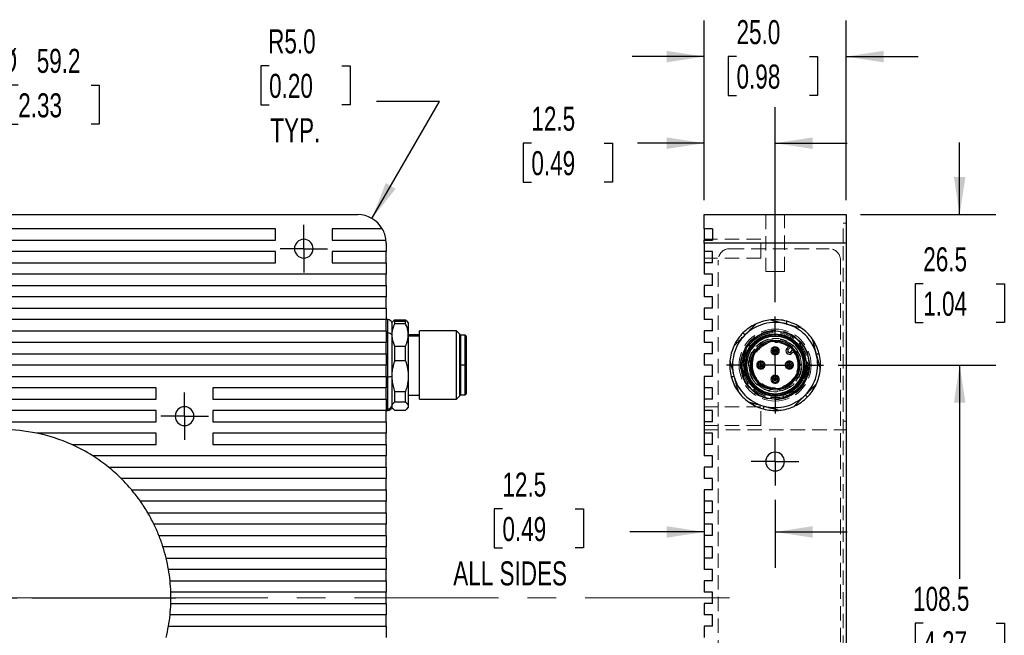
# Model space of a CAD drawing. Header units: millimetres. Extents: x 0 to 559, y 0 to 432.
# Tile 4 of 8: x 166 to 340, y 224 to 332. Entities that reach past the tile are written whole.
import ezdxf

# ---------------------------------------------------------------- set-up
doc = ezdxf.new("R2010")
doc.units = ezdxf.units.MM
doc.header["$LTSCALE"] = 2
doc.linetypes.add('CENTERX2', pattern=[20.32, 12.7, -2.54, 2.54, -2.54])
doc.linetypes.add('HIDDEN', pattern=[1.905, 1.27, -0.635])
doc.layers.add('CENTER', color=40, linetype='CENTERX2')
doc.layers.add('DIMENSIONS', color=140, linetype='Continuous', lineweight=25)
doc.styles.add('SLDTEXTSTYLE0', font='TXT', dxfattribs={"width": 0.7})
doc.dimstyles.new('SLDDIMSTYLE0', dxfattribs={"dimtxt": 4.316016, "dimasz": 6.604, "dimexe": 0, "dimexo": 0.0625, "dimgap": 1.079004, "dimtad": 0, "dimtih": 1, "dimtoh": 1, "dimdec": 1, "dimrnd": 1e-09, "dimzin": 4, "dimdsep": 46, "dimtxsty": 'SLDTEXTSTYLE0', "dimsah": 1, "dimcen": 0.09, "dimadec": 0, "dimazin": 1, "dimtfac": 1, "dimtdec": 1, "dimtmove": 0, "dimatfit": 0, "dimfxl": 0, "dimfrac": 2, "dimtolj": 1, "dimtzin": 12, "dimarcsym": 0})
doc.dimstyles.new('SLDDIMSTYLE2', dxfattribs={"dimtxt": 4.316016, "dimasz": 6.604, "dimexe": 0, "dimexo": 0.0625, "dimgap": 1.079004, "dimtad": 0, "dimtih": 1, "dimtoh": 1, "dimdec": 1, "dimrnd": 1e-09, "dimzin": 12, "dimdsep": 46, "dimtxsty": 'SLDTEXTSTYLE0', "dimsah": 1, "dimcen": 0, "dimadec": 0, "dimazin": 3, "dimtfac": 1, "dimtdec": 1, "dimtofl": 0, "dimtmove": 0, "dimatfit": 3, "dimfxl": 0, "dimfrac": 2, "dimtolj": 1, "dimtzin": 12, "dimarcsym": 0})
doc.dimstyles.new('SLDDIMSTYLE3', dxfattribs={"dimtxt": 4.316016, "dimasz": 6.604, "dimexe": 0, "dimexo": 0.0625, "dimgap": 1.079004, "dimtad": 0, "dimtih": 1, "dimtoh": 1, "dimdec": 1, "dimrnd": 1e-09, "dimzin": 12, "dimdsep": 46, "dimtxsty": 'SLDTEXTSTYLE0', "dimsah": 1, "dimcen": 0.09, "dimadec": 0, "dimazin": 3, "dimtfac": 1, "dimtdec": 1, "dimtofl": 0, "dimtmove": 0, "dimatfit": 3, "dimfxl": 0, "dimfrac": 2, "dimtolj": 1, "dimtzin": 12, "dimarcsym": 0})
doc.dimstyles.new('SLDDIMSTYLE4', dxfattribs={"dimtxt": 4.316016, "dimasz": 6.604, "dimexe": 0, "dimexo": 0.0625, "dimgap": 1.079004, "dimtad": 0, "dimtih": 1, "dimtoh": 1, "dimdec": 1, "dimrnd": 1e-09, "dimzin": 12, "dimdsep": 46, "dimtxsty": 'SLDTEXTSTYLE0', "dimsah": 1, "dimcen": 0.09, "dimadec": 0, "dimazin": 3, "dimtfac": 1, "dimtdec": 1, "dimtmove": 0, "dimatfit": 0, "dimfxl": 0, "dimfrac": 2, "dimtolj": 1, "dimtzin": 12, "dimarcsym": 0})
doc.dimstyles.new('SLDDIMSTYLE5', dxfattribs={"dimtxt": 4.316016, "dimasz": 6.604, "dimexe": 0, "dimexo": 0.0625, "dimgap": 1.079004, "dimtad": 0, "dimtih": 1, "dimtoh": 1, "dimdec": 1, "dimrnd": 1e-09, "dimzin": 4, "dimdsep": 46, "dimtxsty": 'SLDTEXTSTYLE0', "dimsah": 1, "dimcen": 0, "dimadec": 0, "dimazin": 1, "dimtfac": 1, "dimtdec": 1, "dimtofl": 0, "dimtmove": 0, "dimatfit": 3, "dimfxl": 0, "dimfrac": 2, "dimtolj": 1, "dimtzin": 12, "dimarcsym": 0})

# ---------------------------------------------------------------- blocks, each defined once
blk = doc.blocks.new('_D_4')
at = {"layer": 'DIMENSIONS'}
for p, q in [((159.09, 259.75), (150.16, 320.13)), ((150.16, 320.13), (162.86, 320.13)), ((166.12, 320.74), (164.67, 320.74)), ((164.67, 320.74), (164.67, 313.88)), ((178.95, 320.74), (180.4, 320.74)), ((180.4, 320.74), (180.4, 313.88)), ((164.67, 313.88), (166.12, 313.88)), ((180.4, 313.88), (178.95, 313.88))]:
    blk.add_line(p, q, dxfattribs=at)
blk.add_arc((163.41, 230.46), 29.6, 94.9046, 110.514, dxfattribs=at)
blk.add_solid([(159.09, 259.75), (159.13, 266.43), (157.11, 266.13)], dxfattribs=at)
at = {"layer": 'DIMENSIONS', "char_height": 4.233, "attachment_point": 1, "style": 'SLDTEXTSTYLE0'}
for s, insert in [('%%c', (162.86, 327.16)), ('59.2', (169.38, 327.16)), ('2.33', (166.12, 319.33))]:
    blk.add_mtext(s, dxfattribs=dict(at, insert=insert))
blk = doc.blocks.new('_D_8')
at = {"layer": 'DIMENSIONS'}
for p, q in [((210.3, 324.17), (208.85, 324.17)), ((208.85, 324.17), (208.85, 317.31)), ((223.12, 324.17), (224.57, 324.17)), ((224.57, 324.17), (224.57, 317.31)), ((228.41, 297.29), (240.31, 317.9)), ((240.31, 317.9), (229.2, 317.9)), ((208.85, 317.31), (210.3, 317.31)), ((224.57, 317.31), (223.12, 317.31))]:
    blk.add_line(p, q, dxfattribs=at)
blk.add_solid([(228.41, 297.29), (232.59, 302.5), (230.83, 303.52)], dxfattribs=at)
at = {"layer": 'DIMENSIONS', "char_height": 4.233, "attachment_point": 1, "style": 'SLDTEXTSTYLE0'}
for s, insert in [('R5.0', (210.13, 330.59)), ('0.20', (210.3, 322.76)), ('TYP.', (210.51, 314.94))]:
    blk.add_mtext(s, dxfattribs=dict(at, insert=insert))
blk = doc.blocks.new('SW_CENTERMARKSYMBOL_0')
at = {"layer": 'CENTER', "color": 0}
for p, q in [((0, 5.08), (0, 32.14)), ((0, 0), (0, 2.54)), ((-5.08, 0), (-32.14, 0)), ((0, 0), (-2.54, 0)), ((0, 0), (0, -2.54)), ((0, 0), (2.54, 0)), ((5.08, 0), (32.14, 0)), ((0, -5.08), (0, -32.14))]:
    blk.add_line(p, q, dxfattribs=at)
blk = doc.blocks.new('SW_CENTERMARKSYMBOL_1')
at = {"layer": 'CENTER', "color": 0}
for p, q in [((0, 2.54), (0, 4.19)), ((0, 0), (0, 2.54)), ((-2.54, 0), (-4.19, 0)), ((0, 0), (-2.54, 0)), ((0, 0), (0, -2.54)), ((0, 0), (2.54, 0)), ((2.54, 0), (4.19, 0)), ((0, -2.54), (0, -4.19))]:
    blk.add_line(p, q, dxfattribs=at)
blk = doc.blocks.new('SW_CENTERMARKSYMBOL_2')
at = {"layer": 'CENTER', "color": 0}
for p, q in [((0, 2.54), (0, 4.19)), ((0, 0), (0, 2.54)), ((-2.54, 0), (-4.19, 0)), ((0, 0), (-2.54, 0)), ((0, 0), (0, -2.54)), ((0, 0), (2.54, 0)), ((2.54, 0), (4.19, 0)), ((0, -2.54), (0, -4.19))]:
    blk.add_line(p, q, dxfattribs=at)
blk = doc.blocks.new('_D_13')
at = {"layer": 'DIMENSIONS'}
for p, q in [((286.91, 300.5), (286.91, 332.15)), ((311.91, 300.5), (311.91, 332.15)), ((286.91, 325.8), (274.21, 325.8)), ((292.62, 325.8), (291.17, 325.8)), ((291.17, 325.8), (291.17, 318.94)), ((305.44, 325.8), (306.89, 325.8)), ((306.89, 325.8), (306.89, 318.94)), ((311.91, 325.8), (324.61, 325.8)), ((291.17, 318.94), (292.62, 318.94)), ((306.89, 318.94), (305.44, 318.94))]:
    blk.add_line(p, q, dxfattribs=at)
for points in [[(286.91, 325.8), (280.31, 326.81), (280.31, 324.78)], [(311.91, 325.8), (318.52, 324.78), (318.52, 326.81)]]:
    blk.add_solid(points, dxfattribs=at)
at = {"layer": 'DIMENSIONS', "char_height": 4.233, "attachment_point": 1, "style": 'SLDTEXTSTYLE0'}
for s, insert in [('25.0', (292.62, 332.22)), ('0.98', (292.62, 324.39))]:
    blk.add_mtext(s, dxfattribs=dict(at, insert=insert))
blk = doc.blocks.new('_D_14')
at = {"layer": 'DIMENSIONS'}
for p, q in [((331.91, 297.96), (331.91, 310.66)), ((314.45, 297.96), (338.26, 297.96)), ((325.5, 285.79), (324.05, 285.79)), ((324.05, 285.79), (324.05, 278.93)), ((338.33, 285.79), (339.78, 285.79)), ((339.78, 285.79), (339.78, 278.93)), ((324.05, 278.93), (325.5, 278.93)), ((339.78, 278.93), (338.33, 278.93)), ((310.49, 271.46), (338.26, 271.46)), ((331.91, 271.46), (331.91, 258.76))]:
    blk.add_line(p, q, dxfattribs=at)
for points in [[(331.91, 297.96), (332.93, 304.57), (330.9, 304.57)], [(331.91, 271.46), (330.9, 264.86), (332.93, 264.86)]]:
    blk.add_solid(points, dxfattribs=at)
at = {"layer": 'DIMENSIONS', "char_height": 4.233, "attachment_point": 1, "style": 'SLDTEXTSTYLE0'}
for s, insert in [('26.5', (325.5, 292.21)), ('1.04', (325.5, 284.38))]:
    blk.add_mtext(s, dxfattribs=dict(at, insert=insert))
blk = doc.blocks.new('_D_15')
at = {"layer": 'DIMENSIONS'}
for p, q in [((286.91, 300.5), (286.91, 316.89)), ((299.41, 282.54), (299.41, 316.89)), ((256.49, 310.54), (255.04, 310.54)), ((255.04, 310.54), (255.04, 303.68)), ((269.31, 310.54), (270.76, 310.54)), ((270.76, 310.54), (270.76, 303.68)), ((286.91, 310.54), (275.16, 310.54)), ((299.41, 310.54), (312.11, 310.54)), ((255.04, 303.68), (256.49, 303.68)), ((270.76, 303.68), (269.31, 303.68))]:
    blk.add_line(p, q, dxfattribs=at)
for points in [[(286.91, 310.54), (280.31, 311.56), (280.31, 309.53)], [(299.41, 310.54), (306.02, 309.53), (306.02, 311.56)]]:
    blk.add_solid(points, dxfattribs=at)
at = {"layer": 'DIMENSIONS', "char_height": 4.233, "attachment_point": 1, "style": 'SLDTEXTSTYLE0'}
for s, insert in [('12.5', (256.49, 316.97)), ('0.49', (256.49, 309.14))]:
    blk.add_mtext(s, dxfattribs=dict(at, insert=insert))
blk = doc.blocks.new('_D_16')
at = {"layer": 'DIMENSIONS'}
for p, q in [((310.49, 271.46), (338.26, 271.46)), ((331.91, 271.46), (331.91, 233.81)), ((325.5, 225.98), (324.05, 225.98)), ((324.05, 225.98), (324.05, 219.12)), ((338.33, 225.98), (339.78, 225.98)), ((339.78, 225.98), (339.78, 219.12)), ((324.05, 219.12), (325.5, 219.12)), ((339.78, 219.12), (338.33, 219.12)), ((331.91, 162.96), (331.91, 218.15)), ((314.45, 162.96), (338.26, 162.96))]:
    blk.add_line(p, q, dxfattribs=at)
for points in [[(331.91, 271.46), (330.9, 264.86), (332.93, 264.86)], [(331.91, 162.96), (332.93, 169.57), (330.9, 169.57)]]:
    blk.add_solid(points, dxfattribs=at)
at = {"layer": 'DIMENSIONS', "char_height": 4.233, "attachment_point": 1, "style": 'SLDTEXTSTYLE0'}
for s, insert in [('108.5', (323.71, 232.4)), ('4.27', (325.5, 224.58))]:
    blk.add_mtext(s, dxfattribs=dict(at, insert=insert))
blk = doc.blocks.new('_D_17')
at = {"layer": 'DIMENSIONS'}
for p, q in [((286.91, 248.92), (286.91, 235.72)), ((299.41, 247.73), (299.41, 235.72)), ((251.39, 246.11), (249.94, 246.11)), ((249.94, 246.11), (249.94, 239.25)), ((264.22, 246.11), (265.67, 246.11)), ((265.67, 246.11), (265.67, 239.25)), ((286.91, 242.07), (273.84, 242.07)), ((299.41, 242.07), (312.11, 242.07)), ((249.94, 239.25), (251.39, 239.25)), ((265.67, 239.25), (264.22, 239.25))]:
    blk.add_line(p, q, dxfattribs=at)
for points in [[(286.91, 242.07), (280.31, 243.08), (280.31, 241.05)], [(299.41, 242.07), (306.02, 241.05), (306.02, 243.08)]]:
    blk.add_solid(points, dxfattribs=at)
at = {"layer": 'DIMENSIONS', "char_height": 4.233, "attachment_point": 1, "style": 'SLDTEXTSTYLE0'}
for s, insert in [('12.5', (251.39, 252.53)), ('0.49', (251.39, 244.7)), ('ALL SIDES', (242.73, 236.88))]:
    blk.add_mtext(s, dxfattribs=dict(at, insert=insert))
blk = doc.blocks.new('SW_CENTERMARKSYMBOL_11')
at = {"layer": 'CENTER', "color": 0}
for p, q in [((0, 5.08), (0, 8.54)), ((0, 0), (0, 2.54)), ((-5.08, 0), (-8.54, 0)), ((0, 0), (-2.54, 0)), ((0, 0), (0, -2.54)), ((0, 0), (2.54, 0)), ((5.08, 0), (8.54, 0)), ((0, -5.08), (0, -8.54))]:
    blk.add_line(p, q, dxfattribs=at)
blk = doc.blocks.new('SW_CENTERMARKSYMBOL_12')
at = {"layer": 'CENTER', "color": 0}
for p, q in [((0, 2.54), (0, 4.19)), ((0, 0), (0, 2.54)), ((-2.54, 0), (-4.19, 0)), ((0, 0), (-2.54, 0)), ((0, 0), (0, -2.54)), ((0, 0), (2.54, 0)), ((2.54, 0), (4.19, 0)), ((0, -2.54), (0, -4.19))]:
    blk.add_line(p, q, dxfattribs=at)

msp = doc.modelspace()

# ---------------------------------------------------------------- linework, layer by layer
for p, q in [((100.91, 297.96), (225.91, 297.96)), ((286.91, 297.96), (311.91, 297.96)), ((286.91, 295.46), (286.91, 297.96)), ((311.91, 297.96), (311.91, 292.96)), ((211.41, 295.46), (115.41, 295.46)), ((211.41, 293.46), (211.41, 295.46)), ((230.24, 295.46), (221.41, 295.46)), ((221.41, 295.46), (221.41, 293.46)), ((288.41, 295.46), (286.91, 295.46)), ((286.91, 295.46), (286.91, 293.46)), ((288.41, 295.46), (288.41, 293.46)), ((115.41, 293.46), (211.41, 293.46)), ((221.41, 293.46), (230.89, 293.46)), ((286.91, 293.46), (288.41, 293.46)), ((286.91, 292.96), (286.91, 293.46)), ((211.41, 291.46), (115.41, 291.46)), ((211.41, 289.46), (211.41, 291.46)), ((230.91, 291.46), (221.41, 291.46)), ((221.41, 291.46), (221.41, 289.46)), ((230.91, 292.96), (230.91, 291.46)), ((230.91, 289.46), (230.91, 291.46)), ((311.91, 292.96), (286.91, 292.96)), ((286.91, 292.96), (286.91, 291.46)), ((288.41, 291.46), (286.91, 291.46)), ((286.91, 291.46), (286.91, 289.46)), ((288.41, 289.46), (288.41, 291.46)), ((311.91, 292.96), (311.91, 167.96)), ((115.41, 289.46), (211.41, 289.46)), ((221.41, 289.46), (230.91, 289.46)), ((230.91, 289.46), (230.91, 287.46)), ((288.41, 289.46), (286.91, 289.46)), ((286.91, 289.46), (286.91, 287.46)), ((230.91, 287.46), (95.91, 287.46)), ((230.91, 285.46), (230.91, 287.46)), ((288.41, 287.46), (286.91, 287.46)), ((288.41, 285.46), (288.41, 287.46)), ((95.91, 285.46), (230.91, 285.46)), ((230.91, 285.46), (230.91, 283.46)), ((286.91, 285.46), (286.91, 283.46)), ((288.41, 285.46), (286.91, 285.46)), ((230.91, 283.46), (95.91, 283.46)), ((230.91, 281.46), (230.91, 283.46)), ((288.41, 283.46), (286.91, 283.46)), ((288.41, 281.46), (288.41, 283.46)), ((95.91, 281.46), (230.91, 281.46)), ((230.91, 281.46), (230.91, 279.46)), ((286.91, 281.46), (286.91, 279.46)), ((288.41, 281.46), (286.91, 281.46)), ((230.91, 279.46), (95.91, 279.46)), ((231.2, 279.46), (230.91, 279.46)), ((230.91, 277.46), (230.91, 279.46)), ((231.2, 277.12), (231.2, 279.46)), ((232.19, 279.24), (231.91, 278.96)), ((232.21, 279.23), (232.41, 279.43)), ((232.41, 279.43), (232.41, 279.19)), ((232.41, 279.43), (234.31, 279.43)), ((232.41, 279.19), (232.41, 278.74)), ((232.41, 279.19), (234.31, 279.19)), ((234.31, 279.19), (234.31, 279.43)), ((234.31, 279.43), (234.52, 279.23)), ((234.31, 278.74), (234.31, 279.19)), ((234.81, 278.96), (234.53, 279.24)), ((288.41, 279.46), (286.91, 279.46)), ((288.41, 277.46), (288.41, 279.46)), ((95.91, 277.46), (230.91, 277.46)), ((230.91, 277.46), (230.91, 275.46)), ((231.91, 278.96), (231.91, 276.77)), ((234.31, 278.74), (232.41, 278.74)), ((234.81, 278.96), (234.81, 276.77)), ((243.3, 277.46), (236.81, 277.46)), ((236.81, 265.46), (236.81, 277.46)), ((243.81, 276.96), (243.3, 277.46)), ((243.3, 265.46), (243.3, 277.46)), ((286.91, 277.46), (286.91, 275.46)), ((288.41, 277.46), (286.91, 277.46)), ((231.2, 269.39), (231.2, 277.12)), ((231.91, 276.77), (231.91, 269.52)), ((234.81, 276.77), (234.81, 269.52)), ((236.81, 276.76), (234.81, 276.76)), ((234.81, 276.58), (236.81, 276.58)), ((243.81, 276.96), (243.81, 265.97)), ((244.81, 276.71), (244.01, 276.71)), ((244.01, 276.71), (244.01, 271.46)), ((244.81, 271.46), (244.81, 276.71)), ((245.01, 276.51), (245.01, 271.46)), ((230.91, 275.46), (95.91, 275.46)), ((230.91, 273.46), (230.91, 275.46)), ((232.41, 274.8), (232.41, 272.21)), ((232.41, 274.8), (234.31, 274.8)), ((234.31, 272.21), (234.31, 274.8)), ((288.41, 275.46), (286.91, 275.46)), ((288.41, 273.46), (288.41, 275.46)), ((301.5, 274.4), (301.89, 274.79)), ((301.5, 274.4), (301.71, 274.19)), ((302.13, 274.6), (301.71, 274.19)), ((302.14, 273.76), (302.55, 274.18)), ((95.91, 273.46), (230.91, 273.46)), ((230.91, 273.46), (230.91, 271.46)), ((286.91, 273.46), (286.91, 271.46)), ((288.41, 273.46), (286.91, 273.46)), ((298.91, 273.96), (299.17, 273.96)), ((299.66, 273.96), (299.17, 273.96)), ((299.66, 273.96), (299.91, 273.96)), ((302.32, 273.52), (302.12, 273.75)), ((302.14, 273.76), (302.35, 273.55)), ((302.74, 273.94), (302.35, 273.55)), ((230.91, 271.46), (95.91, 271.46)), ((230.91, 269.46), (230.91, 271.46)), ((234.31, 272.21), (232.41, 272.21)), ((243.81, 271.46), (244.01, 271.46)), ((244.81, 271.46), (244.01, 271.46)), ((244.01, 271.46), (244.01, 266.21)), ((245.01, 271.46), (244.81, 271.46)), ((244.81, 266.21), (244.81, 271.46)), ((245.01, 271.46), (245.01, 266.41)), ((288.41, 271.46), (286.91, 271.46)), ((288.41, 269.46), (288.41, 271.46)), ((294.36, 271.46), (294.16, 271.46)), ((295.06, 271.46), (295.26, 271.46)), ((296.91, 271.71), (296.91, 271.96)), ((296.91, 271.71), (296.91, 271.22)), ((296.91, 270.96), (296.91, 271.22)), ((301.91, 271.96), (301.91, 271.71)), ((301.91, 271.22), (301.91, 271.71)), ((301.91, 271.22), (301.91, 270.96)), ((303.56, 271.46), (303.76, 271.46)), ((304.66, 271.46), (304.46, 271.46)), ((95.91, 269.46), (230.91, 269.46)), ((230.91, 269.46), (230.91, 267.46)), ((231.2, 263.74), (231.2, 269.39)), ((231.91, 269.52), (231.91, 264.22)), ((234.81, 269.52), (234.81, 264.22)), ((286.91, 269.46), (286.91, 267.46)), ((288.41, 269.46), (286.91, 269.46)), ((299.17, 268.96), (298.91, 268.96)), ((299.17, 268.96), (299.66, 268.96)), ((299.91, 268.96), (299.66, 268.96)), ((190.41, 267.46), (136.41, 267.46)), ((190.41, 265.46), (190.41, 267.46)), ((230.91, 267.46), (200.41, 267.46)), ((200.41, 267.46), (200.41, 265.46)), ((230.91, 265.46), (230.91, 267.46)), ((288.41, 267.46), (286.91, 267.46)), ((286.91, 267.46), (286.91, 265.46)), ((288.41, 265.46), (288.41, 267.46)), ((136.41, 265.46), (190.41, 265.46)), ((200.41, 265.46), (230.91, 265.46)), ((230.91, 265.46), (230.91, 263.46)), ((232.41, 266.83), (234.31, 266.83)), ((232.41, 266.83), (232.41, 264.94)), ((234.31, 264.94), (234.31, 266.83)), ((234.81, 266.16), (236.81, 266.16)), ((236.81, 265.46), (243.3, 265.46)), ((243.3, 265.46), (243.81, 265.97)), ((244.01, 266.21), (244.81, 266.21)), ((286.91, 265.46), (286.91, 263.46)), ((288.41, 265.46), (286.91, 265.46)), ((231.2, 263.46), (231.2, 263.74)), ((231.91, 264.22), (231.91, 263.96)), ((231.91, 263.96), (232.19, 263.68)), ((234.31, 264.94), (232.41, 264.94)), ((234.53, 263.68), (234.81, 263.96)), ((234.81, 264.22), (234.81, 263.96)), ((190.41, 263.46), (136.41, 263.46)), ((190.41, 261.46), (190.41, 263.46)), ((230.91, 263.46), (200.41, 263.46)), ((200.41, 263.46), (200.41, 261.46)), ((230.91, 263.46), (231.2, 263.46)), ((230.91, 261.46), (230.91, 263.46)), ((232.41, 263.5), (234.31, 263.5)), ((288.41, 263.46), (286.91, 263.46)), ((286.91, 263.46), (286.91, 261.46)), ((288.41, 261.46), (288.41, 263.46)), ((136.41, 261.46), (190.41, 261.46)), ((200.41, 261.46), (230.91, 261.46)), ((230.91, 261.46), (230.91, 259.46)), ((286.91, 261.46), (286.91, 259.46)), ((288.41, 261.46), (286.91, 261.46)), ((190.41, 259.46), (169.34, 259.46)), ((190.41, 257.46), (190.41, 259.46)), ((230.91, 259.46), (200.41, 259.46)), ((200.41, 259.46), (200.41, 257.46)), ((230.91, 257.46), (230.91, 259.46)), ((288.41, 259.46), (286.91, 259.46)), ((286.91, 259.46), (286.91, 257.46)), ((288.41, 257.46), (288.41, 259.46)), ((175.54, 257.46), (190.41, 257.46)), ((200.41, 257.46), (230.91, 257.46)), ((230.91, 257.46), (230.91, 255.46)), ((286.91, 257.46), (286.91, 255.46)), ((288.41, 257.46), (286.91, 257.46)), ((230.91, 255.46), (179.26, 255.46)), ((230.91, 253.46), (230.91, 255.46)), ((288.41, 255.46), (286.91, 255.46)), ((288.41, 253.46), (288.41, 255.46)), ((182.04, 253.46), (230.91, 253.46)), ((230.91, 253.46), (230.91, 251.46)), ((286.91, 253.46), (286.91, 251.46)), ((288.41, 253.46), (286.91, 253.46)), ((230.91, 251.46), (184.27, 251.46)), ((230.91, 249.46), (230.91, 251.46)), ((288.41, 251.46), (286.91, 251.46)), ((288.41, 249.46), (288.41, 251.46)), ((186.11, 249.46), (230.91, 249.46)), ((230.91, 249.46), (230.91, 247.46)), ((288.41, 249.46), (286.91, 249.46)), ((286.91, 249.46), (286.91, 247.46)), ((230.91, 247.46), (187.64, 247.46)), ((230.91, 245.46), (230.91, 247.46)), ((288.41, 247.46), (286.91, 247.46)), ((288.41, 245.46), (288.41, 247.46)), ((188.93, 245.46), (230.91, 245.46)), ((230.91, 245.46), (230.91, 243.46)), ((288.41, 245.46), (286.91, 245.46)), ((286.91, 245.46), (286.91, 243.46)), ((230.91, 243.46), (190.01, 243.46)), ((230.91, 241.46), (230.91, 243.46)), ((288.41, 243.46), (286.91, 243.46)), ((288.41, 241.46), (288.41, 243.46)), ((190.89, 241.46), (230.91, 241.46)), ((230.91, 241.46), (230.91, 239.46)), ((288.41, 241.46), (286.91, 241.46)), ((286.91, 241.46), (286.91, 239.46)), ((230.91, 239.46), (191.61, 239.46)), ((230.91, 237.46), (230.91, 239.46)), ((288.41, 239.46), (286.91, 239.46)), ((288.41, 237.46), (288.41, 239.46)), ((192.17, 237.46), (230.91, 237.46)), ((230.91, 237.46), (230.91, 235.46)), ((286.91, 237.46), (286.91, 235.46)), ((288.41, 237.46), (286.91, 237.46)), ((230.91, 235.46), (192.59, 235.46)), ((230.91, 233.46), (230.91, 235.46)), ((288.41, 235.46), (286.91, 235.46)), ((288.41, 233.46), (288.41, 235.46)), ((192.86, 233.46), (230.91, 233.46)), ((230.91, 233.46), (230.91, 231.46)), ((286.91, 233.46), (286.91, 231.46)), ((288.41, 233.46), (286.91, 233.46)), ((230.91, 231.46), (193, 231.46)), ((230.91, 229.46), (230.91, 231.46)), ((288.41, 231.46), (286.91, 231.46)), ((288.41, 229.46), (288.41, 231.46)), ((193, 229.46), (230.91, 229.46)), ((230.91, 229.46), (230.91, 227.46)), ((286.91, 229.46), (286.91, 227.46)), ((288.41, 229.46), (286.91, 229.46)), ((230.91, 227.46), (192.86, 227.46)), ((230.91, 225.46), (230.91, 227.46)), ((288.41, 227.46), (286.91, 227.46)), ((288.41, 225.46), (288.41, 227.46)), ((192.59, 225.46), (230.91, 225.46)), ((230.91, 225.46), (230.91, 223.46)), ((286.91, 225.46), (286.91, 223.46)), ((288.41, 225.46), (286.91, 225.46))]:
    msp.add_line(p, q)
at = {"color": 7, "linetype": 'HIDDEN', "lineweight": 18}
for p, q in [((297.76, 297.96), (297.76, 287.96)), ((299.41, 287.96), (299.41, 297.96)), ((299.41, 287.96), (299.41, 297.96)), ((299.41, 287.96), (299.41, 297.96)), ((299.41, 287.96), (299.41, 297.96)), ((301.06, 287.96), (301.06, 297.96)), ((311.41, 296.46), (311.91, 296.46)), ((311.41, 292.96), (311.41, 296.46)), ((296.91, 293.61), (286.91, 293.61)), ((296.91, 290.31), (296.91, 293.61)), ((286.91, 292.96), (311.91, 292.96)), ((291.41, 291.96), (308.91, 291.96)), ((311.41, 167.96), (311.41, 292.96)), ((311.41, 292.96), (311.91, 292.96)), ((311.41, 292.96), (311.91, 292.96)), ((296.91, 290.31), (286.91, 290.31)), ((289.41, 170.96), (289.41, 289.96)), ((310.91, 289.96), (310.91, 170.96)), ((297.76, 287.96), (299.41, 287.96)), ((299.41, 287.96), (301.06, 287.96)), ((295.94, 278.67), (296.08, 278.74)), ((299.41, 277.56), (299.41, 277.81)), ((303.92, 278.07), (304.04, 277.99)), ((297.87, 277.21), (297.87, 277.21)), ((298.17, 277.3), (298.51, 277.41)), ((302.51, 276.62), (303.08, 276.21)), ((305.94, 276.09), (306.03, 275.96)), ((292.14, 274.8), (292.21, 274.94)), ((298.69, 273.96), (298.71, 273.96)), ((298.69, 273.96), (298.71, 273.96)), ((298.91, 273.96), (298.71, 273.96)), ((298.71, 273.96), (298.91, 273.96)), ((299.41, 273.46), (299.41, 273.26)), ((300.11, 273.96), (299.91, 273.96)), ((299.91, 273.96), (300.11, 273.96)), ((300.11, 273.96), (300.14, 273.96)), ((300.11, 273.96), (300.14, 273.96)), ((291.44, 272.06), (291.45, 272.21)), ((293.41, 271.46), (293.07, 271.46)), ((294.36, 271.46), (294.16, 271.46)), ((294.8, 271.46), (294.81, 271.46)), ((295.01, 271.46), (294.81, 271.46)), ((296.41, 271.46), (296.21, 271.46)), ((296.91, 272.16), (296.91, 272.19)), ((296.91, 272.16), (296.91, 272.19)), ((296.91, 271.96), (296.91, 272.16)), ((296.91, 270.96), (296.91, 270.76)), ((296.91, 270.76), (296.91, 270.96)), ((296.91, 270.74), (296.91, 270.76)), ((296.91, 270.74), (296.91, 270.76)), ((297.61, 271.46), (297.41, 271.46)), ((301.21, 271.46), (301.41, 271.46)), ((301.91, 272.19), (301.91, 272.16)), ((301.91, 272.19), (301.91, 272.16)), ((301.91, 272.16), (301.91, 271.96)), ((301.91, 270.96), (301.91, 270.76)), ((301.91, 270.96), (301.91, 270.76)), ((301.91, 270.76), (301.91, 270.74)), ((301.91, 270.76), (301.91, 270.74)), ((302.41, 271.46), (302.61, 271.46)), ((304.01, 271.46), (303.81, 271.46)), ((304.01, 271.46), (304.03, 271.46)), ((304.66, 271.46), (304.46, 271.46)), ((305.76, 271.46), (305.41, 271.46)), ((298.71, 268.96), (298.69, 268.96)), ((298.71, 268.96), (298.69, 268.96)), ((298.91, 268.96), (298.71, 268.96)), ((298.91, 268.96), (298.71, 268.96)), ((300.11, 268.96), (299.91, 268.96)), ((300.11, 268.96), (299.91, 268.96)), ((300.14, 268.96), (300.11, 268.96)), ((300.14, 268.96), (300.11, 268.96)), ((294.81, 267.7), (294.43, 268.28)), ((295.77, 267.55), (295.93, 267.4)), ((299.41, 268.46), (299.41, 268.26)), ((306.68, 268.13), (306.62, 267.99)), ((292.89, 266.83), (292.8, 266.96)), ((296.29, 266.32), (296.05, 266.51)), ((299.37, 265.73), (299.37, 265.73)), ((299.41, 265.36), (299.41, 265.12)), ((300.56, 265.58), (300.31, 265.51)), ((300.8, 266.3), (300.95, 265.72)), ((300.95, 265.72), (300.8, 266.3)), ((300.94, 266.34), (301.11, 266.4)), ((296.91, 264.11), (286.91, 264.11)), ((294.91, 264.85), (294.78, 264.94)), ((296.91, 260.81), (296.91, 264.11)), ((302.89, 264.26), (302.75, 264.19)), ((300.16, 263.5), (300, 263.49)), ((296.91, 260.81), (286.91, 260.81)), ((311.41, 261.56), (311.91, 261.56)), ((286.91, 260.06), (311.91, 260.06))]:
    msp.add_line(p, q, dxfattribs=at)
at = {"color": 7, "linetype": 'HIDDEN', "lineweight": 18, "flags": 128}
msp.add_lwpolyline([(300.8, 266.3), (300.8, 266.3)], dxfattribs=at)
for radius in [6, 5.49]:
    msp.add_circle((299.41, 271.46), radius)
for centre, radius, start, end in [((225.91, 292.96), 5, 30, 90), ((225.91, 292.96), 5, 5.7392, 30), ((216.41, 291.96), 1.65, 90, 270), ((216.41, 291.96), 1.65, 270, 90), ((225.91, 292.96), 5, 0, 5.7392), ((231.2, 278.7), 0.762, 20.1105, 90), ((299.41, 271.46), 8, 105, 114.6359), ((299.41, 271.46), 8, 95.3641, 105), ((299.41, 271.46), 8, 75, 95.3641), ((299.41, 271.46), 8, 55.7274, 75), ((299.41, 271.46), 8, 115.7274, 135), ((299.41, 271.46), 7.5, 75, 135), ((299.41, 271.46), 7.5, 15, 75), ((299.41, 271.46), 8, 35.3641, 54.6359), ((244.01, 276.51), 0.2, 90, 180), ((244.81, 276.51), 0.2, 0, 90), ((299.41, 271.46), 7.5, 135, 195), ((299.41, 271.46), 8, 135, 154.2278), ((299.41, 271.46), 5.25, 360, 180), ((299.41, 271.46), 5.05, 0, 180), ((299.41, 271.46), 4.35, 0, 180), ((299.41, 271.46), 8, 15, 34.2278), ((299.41, 271.46), 8, 155.3641, 174.6359), ((299.41, 271.46), 4.15, 0, 180), ((299.41, 273.96), 0.5, 0, 180), ((299.41, 273.96), 0.242, 0, 180), ((301.92, 273.97), 0.6, 135, 311.4314), ((301.92, 273.97), 0.3, 135, 311.4314), ((299.41, 273.96), 0.5, 180, 0), ((299.41, 273.96), 0.242, 180, 0), ((301.92, 273.97), 0.3, 311.4314, 315), ((301.92, 273.97), 0.6, 311.4314, 315), ((299.41, 271.46), 7.5, 315, 15), ((299.41, 271.46), 8, 354.6359, 15), ((299.41, 271.46), 8, 175.7273, 195), ((299.41, 271.46), 5.25, 180, 360), ((299.41, 271.46), 5.05, 180, 0), ((299.41, 271.46), 4.35, 180, 0), ((299.41, 271.46), 4.15, 180, 0), ((296.91, 271.46), 0.5, 90, 270), ((296.91, 271.46), 0.242, 90, 270), ((296.91, 271.46), 0.5, 270, 90), ((296.91, 271.46), 0.242, 270, 90), ((301.91, 271.46), 0.5, 90, 270), ((301.91, 271.46), 0.242, 90, 270), ((301.91, 271.46), 0.5, 270, 90), ((301.91, 271.46), 0.242, 270, 90), ((299.41, 271.46), 8, 335.3641, 354.6359), ((299.41, 271.46), 8, 195, 214.2278), ((299.41, 271.46), 7.5, 195, 255), ((299.41, 268.96), 0.5, 0, 180), ((299.41, 268.96), 0.5, 180, 0), ((299.41, 268.96), 0.242, 0, 180), ((299.41, 268.96), 0.242, 180, 0), ((299.41, 271.46), 8, 315, 334.2278), ((244.01, 266.41), 0.2, 180, 270), ((244.81, 266.41), 0.2, 270, 0), ((299.41, 271.46), 8, 215.3641, 234.6359), ((299.41, 271.46), 7.5, 255, 315), ((299.41, 271.46), 8, 295.7274, 315), ((195.41, 262.46), 1.65, 90, 270), ((195.41, 262.46), 1.65, 270, 90), ((231.2, 264.23), 0.762, 270, 339.8895), ((299.41, 271.46), 8, 235.7273, 255), ((299.41, 271.46), 8, 255, 274.2278), ((299.41, 271.46), 8, 275.3641, 294.6359), ((163.41, 230.46), 29.6, 78.4441, 90), ((163.41, 230.46), 29.6, 65.8059, 78.4441), ((163.41, 230.46), 29.6, 57.6285, 65.8059), ((163.41, 230.46), 29.6, 50.9892, 57.6285), ((299.41, 254.46), 1.65, 90, 270), ((299.41, 254.46), 1.65, 270, 90), ((163.41, 230.46), 29.6, 45.191, 50.9892), ((163.41, 230.46), 29.6, 39.933, 45.191), ((163.41, 230.46), 29.6, 35.0523, 39.933), ((163.41, 230.46), 29.6, 30.448, 35.0523), ((163.41, 230.46), 29.6, 26.0522, 30.448), ((163.41, 230.46), 29.6, 21.8157, 26.0522), ((163.41, 230.46), 29.6, 17.7013, 21.8157), ((163.41, 230.46), 29.6, 13.6793, 17.7013), ((163.41, 230.46), 29.6, 9.725, 13.6793), ((163.41, 230.46), 29.6, 5.817, 9.725), ((163.41, 230.46), 29.6, 1.936, 5.817), ((163.41, 230.46), 29.6, 358.064, 1.936), ((163.41, 230.46), 29.6, 354.183, 358.064), ((163.41, 230.46), 29.6, 350.275, 354.183), ((163.41, 230.46), 29.6, 346.3207, 350.275)]:
    msp.add_arc(centre, radius, start, end)
at = {"color": 7, "linetype": 'HIDDEN', "lineweight": 18}
for centre, radius, start, end in [((291.41, 289.96), 2, 90, 180), ((308.91, 289.96), 2, 0, 90), ((299.41, 271.46), 6.34, 90, 180), ((299.41, 271.46), 6.1, 90, 270), ((299.41, 271.46), 6, 360, 180), ((299.41, 271.46), 6.34, 360, 90), ((299.41, 271.46), 6.1, 270, 90), ((299.41, 271.46), 5.95, 105, 285.0001), ((299.41, 271.46), 5.3, 105, 285), ((299.41, 271.46), 5.05, 360, 180), ((299.41, 271.46), 4.7, 105, 285), ((299.41, 271.46), 4.62, 0, 180), ((299.41, 271.46), 4.6, 0, 180), ((299.41, 271.46), 4.4, 0, 180), ((299.41, 271.46), 5.95, 285.0001, 105), ((299.41, 271.46), 5.3, 285, 105), ((299.41, 271.46), 4.7, 285, 105), ((299.41, 271.46), 4, 0, 180), ((299.41, 273.96), 0.725, 0, 180), ((299.41, 273.96), 0.7, 0, 180), ((299.41, 271.46), 5.8, 164.5699, 199.871), ((299.41, 273.96), 0.725, 180, 0), ((299.41, 273.96), 0.7, 180, 270), ((299.41, 273.96), 0.7, 270, 0), ((299.41, 271.46), 6.34, 180, 270), ((299.41, 271.46), 6, 180, 360), ((299.41, 271.46), 5.05, 180, 360), ((299.41, 271.46), 4.62, 180, 0), ((299.41, 271.46), 4.6, 180, 0), ((299.41, 271.46), 4.4, 180, 0), ((299.41, 271.46), 4, 180, 0), ((296.91, 271.46), 0.725, 0, 180), ((296.91, 271.46), 0.725, 180, 0), ((296.91, 271.46), 0.7, 0, 180), ((296.91, 271.46), 0.7, 180, 270), ((296.91, 271.46), 0.7, 270, 0), ((299.41, 271.46), 6.34, 270, 360), ((301.91, 271.46), 0.725, 0, 180), ((301.91, 271.46), 0.725, 180, 0), ((301.91, 271.46), 0.7, 0, 180), ((301.91, 271.46), 0.7, 180, 270), ((301.91, 271.46), 0.7, 270, 0), ((299.41, 271.46), 5.8, 316.1411, 353.0156), ((299.41, 268.96), 0.725, 0, 180), ((299.41, 268.96), 0.725, 180, 0), ((299.41, 268.96), 0.7, 0, 180), ((299.41, 268.96), 0.7, 180, 270), ((299.41, 268.96), 0.7, 270, 0)]:
    msp.add_arc(centre, radius, start, end, dxfattribs=at)
for points, knots in [([(298.67, 279.43), (298.76, 279.4), (298.94, 279.35), (299.22, 279.28), (299.49, 279.21), (299.77, 279.13), (300.09, 279.05), (300.48, 278.94), (300.92, 278.83), (301.21, 278.75), (301.35, 278.71)], [0, 0, 0, 0, 0.107356, 0.212739, 0.316247, 0.417982, 0.518055, 0.680497, 0.840958, 1, 1, 1, 1]), ([(301.35, 278.71), (301.39, 278.85), (301.43, 278.97), (301.47, 279.14), (301.48, 279.19), (301.48, 279.19)], [0, 0, 0, 0, 0.5, 0.5, 1, 1, 1, 1]), ([(232.41, 278.74), (232.38, 278.67), (232.32, 278.53), (232.23, 278.33), (232.15, 278.13), (232.09, 277.93), (232.02, 277.69), (231.96, 277.41), (231.92, 277.09), (231.92, 276.87), (231.91, 276.77)], [0, 0, 0, 0, 0.1073561, 0.212739, 0.3162467, 0.4179823, 0.5180547, 0.6804969, 0.8409585, 1, 1, 1, 1]), ([(234.81, 276.77), (234.81, 276.83), (234.81, 276.96), (234.79, 277.15), (234.77, 277.34), (234.74, 277.54), (234.68, 277.78), (234.6, 278.06), (234.47, 278.4), (234.37, 278.62), (234.31, 278.74)], [0, 0, 0, 0, 0.095191, 0.190865, 0.287146, 0.384155, 0.48201, 0.649514, 0.822017, 1, 1, 1, 1]), ([(294.11, 276.77), (294.17, 276.83), (294.3, 276.96), (294.49, 277.15), (294.69, 277.34), (294.88, 277.54), (295.12, 277.78), (295.41, 278.06), (295.74, 278.4), (295.97, 278.62), (296.08, 278.74)], [0, 0, 0, 0, 0.095191, 0.190865, 0.287146, 0.384155, 0.48201, 0.649514, 0.822017, 1, 1, 1, 1]), ([(301.35, 278.71), (301.44, 278.68), (301.62, 278.64), (301.88, 278.57), (302.14, 278.5), (302.41, 278.43), (302.73, 278.34), (303.13, 278.23), (303.58, 278.11), (303.89, 278.03), (304.04, 277.99)], [0, 0, 0, 0, 0.095191, 0.190865, 0.287146, 0.384155, 0.48201, 0.649514, 0.822017, 1, 1, 1, 1]), ([(231.91, 276.77), (231.86, 276.87), (231.76, 276.96), (231.51, 277.09), (231.35, 277.12), (231.2, 277.12)], [0, 0, 0, 0, 0.5, 0.5, 1, 1, 1, 1]), ([(231.91, 276.77), (231.91, 276.7), (231.92, 276.58), (231.93, 276.38), (231.96, 276.19), (231.99, 276), (232.04, 275.76), (232.13, 275.47), (232.25, 275.13), (232.36, 274.91), (232.41, 274.8)], [0, 0, 0, 0, 0.0951908, 0.1908652, 0.2871465, 0.3841553, 0.4820098, 0.6495139, 0.8220175, 1, 1, 1, 1]), ([(234.31, 274.8), (234.35, 274.87), (234.41, 275), (234.5, 275.2), (234.57, 275.41), (234.64, 275.6), (234.7, 275.84), (234.76, 276.12), (234.8, 276.45), (234.81, 276.66), (234.81, 276.77)], [0, 0, 0, 0, 0.107356, 0.212739, 0.316247, 0.417982, 0.518055, 0.680497, 0.840958, 1, 1, 1, 1]), ([(292.14, 274.8), (292.21, 274.87), (292.34, 275), (292.55, 275.2), (292.75, 275.41), (292.95, 275.6), (293.19, 275.84), (293.47, 276.12), (293.79, 276.45), (294, 276.66), (294.11, 276.77)], [0, 0, 0, 0, 0.107356, 0.212739, 0.316247, 0.417982, 0.518055, 0.680497, 0.840958, 1, 1, 1, 1]), ([(294.11, 276.77), (294.01, 276.87), (293.92, 276.96), (293.79, 277.09), (293.76, 277.12), (293.76, 277.12)], [0, 0, 0, 0, 0.5, 0.5, 1, 1, 1, 1]), ([(305.94, 276.09), (305.96, 276), (306.01, 275.82), (306.09, 275.54), (306.16, 275.26), (306.23, 274.99), (306.32, 274.66), (306.42, 274.28), (306.54, 273.84), (306.62, 273.55), (306.66, 273.4)], [0, 0, 0, 0, 0.107356, 0.212739, 0.316247, 0.417982, 0.518055, 0.680497, 0.840958, 1, 1, 1, 1]), ([(306.66, 273.4), (306.8, 273.44), (306.92, 273.48), (307.09, 273.52), (307.14, 273.53), (307.14, 273.53)], [0, 0, 0, 0, 0.5, 0.5, 1, 1, 1, 1]), ([(306.66, 273.4), (306.68, 273.32), (306.73, 273.14), (306.8, 272.88), (306.87, 272.62), (306.94, 272.35), (307.03, 272.03), (307.13, 271.63), (307.25, 271.17), (307.34, 270.87), (307.38, 270.72)], [0, 0, 0, 0, 0.095191, 0.190865, 0.287146, 0.384155, 0.48201, 0.649514, 0.822017, 1, 1, 1, 1]), ([(232.41, 272.21), (232.38, 272.12), (232.32, 271.93), (232.23, 271.66), (232.15, 271.38), (232.09, 271.11), (232.02, 270.78), (231.96, 270.4), (231.92, 269.96), (231.92, 269.67), (231.91, 269.52)], [0, 0, 0, 0, 0.1073561, 0.2127391, 0.3162467, 0.4179824, 0.5180548, 0.6804969, 0.8409585, 1, 1, 1, 1]), ([(234.31, 272.21), (234.35, 272.12), (234.41, 271.93), (234.5, 271.65), (234.58, 271.37), (234.64, 271.08), (234.71, 270.76), (234.76, 270.38), (234.81, 269.95), (234.81, 269.66), (234.81, 269.52)], [0, 0, 0, 0, 0.109187, 0.216522, 0.322322, 0.426926, 0.530692, 0.688453, 0.844366, 1, 1, 1, 1]), ([(291.45, 272.21), (291.47, 272.12), (291.52, 271.93), (291.6, 271.65), (291.67, 271.37), (291.75, 271.08), (291.84, 270.76), (291.94, 270.38), (292.05, 269.95), (292.13, 269.66), (292.17, 269.52)], [0, 0, 0, 0, 0.109187, 0.216522, 0.322322, 0.426926, 0.530692, 0.688453, 0.844366, 1, 1, 1, 1]), ([(231.2, 269.39), (231.35, 269.39), (231.51, 269.41), (231.76, 269.45), (231.86, 269.48), (231.91, 269.52)], [0, 0, 0, 0, 0.5, 0.5, 1, 1, 1, 1]), ([(231.91, 269.52), (231.91, 269.44), (231.92, 269.26), (231.93, 269), (231.96, 268.73), (231.99, 268.47), (232.04, 268.14), (232.13, 267.75), (232.25, 267.29), (232.36, 266.99), (232.41, 266.83)], [0, 0, 0, 0, 0.095191, 0.190865, 0.287146, 0.384155, 0.48201, 0.649514, 0.822017, 1, 1, 1, 1]), ([(234.81, 269.52), (234.81, 269.44), (234.81, 269.27), (234.8, 269.01), (234.77, 268.75), (234.74, 268.5), (234.69, 268.17), (234.6, 267.77), (234.47, 267.3), (234.37, 266.99), (234.31, 266.83)], [0, 0, 0, 0, 0.093446, 0.186768, 0.280311, 0.374413, 0.469406, 0.642745, 0.819087, 1, 1, 1, 1]), ([(291.69, 269.39), (291.69, 269.39), (291.73, 269.41), (291.9, 269.45), (292.03, 269.48), (292.17, 269.52)], [0, 0, 0, 0, 0.5, 0.5, 1, 1, 1, 1]), ([(292.17, 269.52), (292.19, 269.44), (292.24, 269.27), (292.31, 269.01), (292.37, 268.75), (292.44, 268.5), (292.53, 268.17), (292.64, 267.77), (292.76, 267.3), (292.85, 266.99), (292.89, 266.83)], [0, 0, 0, 0, 0.093446, 0.186768, 0.280311, 0.374413, 0.469406, 0.642745, 0.819087, 1, 1, 1, 1]), ([(306.68, 268.13), (306.62, 268.06), (306.48, 267.93), (306.28, 267.72), (306.08, 267.52), (305.88, 267.32), (305.64, 267.08), (305.36, 266.8), (305.04, 266.48), (304.82, 266.27), (304.72, 266.16)], [0, 0, 0, 0, 0.107356, 0.212739, 0.316247, 0.417982, 0.518055, 0.680497, 0.840958, 1, 1, 1, 1]), ([(304.72, 266.16), (304.65, 266.1), (304.52, 265.97), (304.33, 265.78), (304.14, 265.58), (303.95, 265.39), (303.71, 265.15), (303.42, 264.86), (303.08, 264.53), (302.86, 264.3), (302.75, 264.19)], [0, 0, 0, 0, 0.095191, 0.190865, 0.287146, 0.384155, 0.48201, 0.649514, 0.822017, 1, 1, 1, 1]), ([(305.07, 265.81), (305.07, 265.81), (305.04, 265.84), (304.91, 265.97), (304.82, 266.06), (304.72, 266.16)], [0, 0, 0, 0, 0.5, 0.5, 1, 1, 1, 1]), ([(231.2, 263.74), (231.35, 263.74), (231.51, 263.78), (231.76, 263.95), (231.86, 264.08), (231.91, 264.22)], [0, 0, 0, 0, 0.5, 0.5, 1, 1, 1, 1]), ([(232.41, 264.94), (232.38, 264.91), (232.32, 264.87), (232.23, 264.79), (232.15, 264.72), (232.09, 264.64), (232.02, 264.56), (231.96, 264.45), (231.92, 264.34), (231.92, 264.26), (231.91, 264.22)], [0, 0, 0, 0, 0.107356, 0.212739, 0.316247, 0.417983, 0.518055, 0.680497, 0.840959, 1, 1, 1, 1]), ([(232.41, 263.5), (232.38, 263.52), (232.31, 263.57), (232.23, 263.65), (232.15, 263.73), (232.08, 263.8), (232.02, 263.89), (231.96, 263.99), (231.92, 264.1), (231.92, 264.18), (231.91, 264.22)], [0, 0, 0, 0, 0.109187, 0.216522, 0.322322, 0.426926, 0.530693, 0.688453, 0.844366, 1, 1, 1, 1]), ([(234.31, 264.94), (234.35, 264.91), (234.41, 264.86), (234.5, 264.79), (234.58, 264.71), (234.64, 264.64), (234.71, 264.55), (234.76, 264.45), (234.81, 264.33), (234.81, 264.26), (234.81, 264.22)], [0, 0, 0, 0, 0.109187, 0.216522, 0.322322, 0.426926, 0.530692, 0.688453, 0.844366, 1, 1, 1, 1]), ([(234.81, 264.22), (234.81, 264.2), (234.81, 264.15), (234.8, 264.08), (234.77, 264.01), (234.74, 263.94), (234.69, 263.86), (234.6, 263.75), (234.47, 263.62), (234.37, 263.54), (234.31, 263.5)], [0, 0, 0, 0, 0.093446, 0.186769, 0.280311, 0.374413, 0.469406, 0.642745, 0.819087, 1, 1, 1, 1]), ([(294.78, 264.94), (294.88, 264.91), (295.07, 264.86), (295.35, 264.79), (295.63, 264.71), (295.91, 264.64), (296.24, 264.55), (296.62, 264.45), (297.04, 264.33), (297.33, 264.26), (297.47, 264.22)], [0, 0, 0, 0, 0.109187, 0.216522, 0.322322, 0.426926, 0.530692, 0.688453, 0.844366, 1, 1, 1, 1]), ([(297.34, 263.74), (297.34, 263.74), (297.36, 263.78), (297.4, 263.95), (297.43, 264.08), (297.47, 264.22)], [0, 0, 0, 0, 0.5, 0.5, 1, 1, 1, 1]), ([(297.47, 264.22), (297.56, 264.2), (297.73, 264.15), (297.98, 264.08), (298.24, 264.01), (298.5, 263.94), (298.82, 263.86), (299.22, 263.75), (299.69, 263.62), (300, 263.54), (300.16, 263.5)], [0, 0, 0, 0, 0.093446, 0.186769, 0.280311, 0.374413, 0.469406, 0.642745, 0.819087, 1, 1, 1, 1])]:
    msp.add_open_spline(points, degree=3, knots=knots)
for points, knots in [([(296.66, 276.49), (296.06, 276.17), (295.52, 275.74), (294.62, 274.73), (294.27, 274.14), (293.77, 272.87), (293.64, 272.19), (293.62, 270.82), (293.73, 270.14), (293.96, 269.49)], [0, 0, 0, 0, 0.25, 0.25, 0.5, 0.5, 0.75, 0.75, 1, 1, 1, 1]), ([(296.66, 276.49), (295.98, 276.13), (295.38, 275.64), (294.41, 274.45), (294.04, 273.75), (293.82, 273.01)], [0, 0, 0, 0, 0.5, 0.5, 1, 1, 1, 1]), ([(293.82, 273.01), (293.99, 273.55), (294.32, 274.58), (295.05, 275.38), (295.4, 275.77)], [0, 0, 0, 0, 0.522111, 1, 1, 1, 1]), ([(300.8, 266.3), (300.5, 266.23), (299.9, 266.1), (298.97, 266.11), (298.06, 266.26), (297.19, 266.57), (296.39, 267.02), (295.67, 267.6), (295.07, 268.3), (294.59, 269.09), (294.26, 269.95), (294.07, 270.85), (294.05, 271.77), (294.18, 272.68), (294.46, 273.56), (294.89, 274.38), (295.46, 275.11), (296.14, 275.73), (296.92, 276.23), (297.77, 276.58), (298.67, 276.79), (299.59, 276.84), (300.5, 276.73), (301.39, 276.46), (302.21, 276.05), (302.96, 275.51), (303.6, 274.84), (304.11, 274.07), (304.49, 273.23), (304.72, 272.34), (304.79, 271.42), (304.7, 270.5), (304.46, 269.61), (304.07, 268.78), (303.54, 268.02), (302.89, 267.36), (302.14, 266.83), (301.37, 266.45), (300.84, 266.32), (300.6, 266.26)], [0, 0, 0, 0, 0.027187, 0.054371, 0.081558, 0.108742, 0.135929, 0.163113, 0.1903, 0.217484, 0.24467, 0.271855, 0.299041, 0.326227, 0.353412, 0.380598, 0.407783, 0.434969, 0.462154, 0.48934, 0.516525, 0.543711, 0.570895, 0.598082, 0.625266, 0.652453, 0.679637, 0.706824, 0.734008, 0.761195, 0.788379, 0.815566, 0.84275, 0.869937, 0.897121, 0.924307, 0.951492, 0.978678, 1, 1, 1, 1]), ([(296.66, 276.49), (297.07, 276.72), (297.52, 276.89), (298.43, 277.13), (298.9, 277.19), (300.32, 277.2), (301.26, 276.97), (302.93, 276.08), (303.65, 275.43), (304.7, 273.86), (305.03, 272.94), (305.12, 272)], [0, 0, 0, 0, 0.125, 0.125, 0.25, 0.25, 0.5, 0.5, 0.75, 0.75, 1, 1, 1, 1]), ([(293.88, 269.48), (293.79, 269.78), (293.62, 270.4), (293.56, 271.38), (293.66, 272.37), (293.93, 273.34), (294.24, 273.93), (294.39, 274.22)], [0, 0, 0, 0, 0.19096, 0.392725, 0.594491, 0.797245, 1, 1, 1, 1]), ([(294.39, 274.22), (294.17, 273.82), (294, 273.39), (293.76, 272.5), (293.7, 272.04), (293.67, 270.66), (293.88, 269.74), (294.7, 268.09), (295.31, 267.36), (296.43, 266.55), (296.83, 266.33), (297.69, 265.98), (298.13, 265.86), (298.59, 265.8)], [0, 0, 0, 0, 0.125, 0.125, 0.25, 0.25, 0.5, 0.5, 0.75, 0.75, 0.875, 0.875, 1, 1, 1, 1]), ([(294.39, 274.22), (294.31, 274.04), (294.09, 273.56), (293.88, 272.73), (293.79, 271.77), (293.88, 270.81), (294.04, 270.08), (294.22, 269.69), (294.27, 269.59)], [0, 0, 0, 0, 0.128366, 0.330823, 0.53327, 0.73237, 0.931464, 1, 1, 1, 1]), ([(305.17, 270.76), (305.08, 270.06), (304.86, 269.38), (304.19, 268.14), (303.75, 267.59), (302.69, 266.67), (302.08, 266.31), (300.77, 265.84), (300.07, 265.72), (299.37, 265.73)], [0, 0, 0, 0, 0.25, 0.25, 0.5, 0.5, 0.75, 0.75, 1, 1, 1, 1]), ([(301.64, 266.62), (301.91, 266.71), (302.45, 266.9), (303.14, 267.43), (303.78, 268.04), (304.31, 268.77), (304.73, 269.6), (305.01, 270.49), (305.13, 271.31), (305.12, 271.81), (305.12, 272)], [0, 0, 0, 0, 0.123643, 0.24891, 0.374183, 0.508524, 0.64288, 0.779322, 0.915781, 1, 1, 1, 1]), ([(305.12, 272), (305.15, 271.67), (305.2, 271.09), (305.1, 270.52), (305.06, 270.28)], [0, 0, 0, 0, 0.5779542, 1, 1, 1, 1]), ([(304.92, 269.7), (304.87, 269.5), (304.73, 269), (304.33, 268.24), (303.88, 267.58), (303.53, 267.26), (303.43, 267.16)], [0, 0, 0, 0, 0.201003, 0.527552, 0.854107, 1, 1, 1, 1]), ([(294.73, 268.73), (294.83, 268.57), (295.07, 268.18), (295.41, 267.88), (295.62, 267.7)], [0, 0, 0, 0, 0.411964, 1, 1, 1, 1]), ([(296.25, 267.16), (296.2, 267.2), (296.09, 267.26), (296, 267.35), (295.95, 267.38)], [0, 0, 0, 0, 0.532292, 1, 1, 1, 1]), ([(299.37, 265.73), (300.15, 265.71), (300.93, 265.85), (302.38, 266.44), (303.04, 266.89), (303.6, 267.44)], [0, 0, 0, 0, 0.5, 0.5, 1, 1, 1, 1]), ([(303.6, 267.44), (303.54, 267.39), (303.44, 267.27), (303.28, 267.11), (303.12, 266.96), (302.95, 266.81), (302.77, 266.67), (302.59, 266.53), (302.35, 266.37), (302.06, 266.19), (301.7, 266.01), (301.33, 265.85), (301.08, 265.76), (300.95, 265.72)], [0, 0, 0, 0, 0.071364, 0.142487, 0.213479, 0.284447, 0.355501, 0.426749, 0.498298, 0.622966, 0.748747, 0.874218, 1, 1, 1, 1]), ([(297.32, 265.84), (297.11, 265.92), (296.76, 266.04), (296.45, 266.23), (296.32, 266.3)], [0, 0, 0, 0, 0.590906, 1, 1, 1, 1])]:
    msp.add_open_spline(points, degree=3, knots=knots, dxfattribs=at)
for points in [[(295.93, 267.4), (295.94, 267.4), (295.94, 267.39), (295.95, 267.38)], [(300.8, 266.3), (301.4, 266.35), (302.61, 266.68), (303.69, 267.42), (304.17, 267.89)], [(296.31, 266.31), (296.3, 266.31), (296.3, 266.31), (296.29, 266.32)], [(296.32, 266.3), (296.31, 266.3), (296.31, 266.31), (296.31, 266.31)], [(298.59, 265.8), (298.85, 265.75), (299.11, 265.73), (299.37, 265.73)], [(299.37, 265.73), (299.11, 265.73), (298.85, 265.76), (298.59, 265.8)]]:
    msp.add_open_spline(points, degree=3, dxfattribs=at)
at = {"layer": 'CENTER', "linetype": 'CENTERX2', "lineweight": 18}
msp.add_line((291.36, 230.46), (88.21, 230.46), dxfattribs=at)

# ---------------------------------------------------------------- block references
at = {"layer": 'CENTER'}
for name, p in [('SW_CENTERMARKSYMBOL_1', (216.41, 291.96)), ('SW_CENTERMARKSYMBOL_11', (299.41, 271.46)), ('SW_CENTERMARKSYMBOL_2', (195.41, 262.46)), ('SW_CENTERMARKSYMBOL_0', (163.41, 230.46)), ('SW_CENTERMARKSYMBOL_12', (299.41, 254.46))]:
    msp.add_blockref(name, p, dxfattribs=at)

# ---------------------------------------------------------------- dimensions: what is measured, and where the dimension line sits
at = {"layer": 'DIMENSIONS'}
for base, p1, p2, dimstyle, picture, middle in [((311.91, 325.8), (286.91, 297.96), (311.91, 297.96), 'SLDDIMSTYLE0', '_D_13', (299.03, 325.8)), ((286.91, 310.54), (299.41, 280), (286.91, 297.96), 'SLDDIMSTYLE4', '_D_15', (262.9, 310.54))]:
    dim = msp.add_linear_dim(base=base, p1=p1, p2=p2, dimstyle=dimstyle, dxfattribs=at)
    dim.commit()
    dim.dimension.update_dxf_attribs({"geometry": picture, "text_midpoint": middle, "dimtype": 160})
dim = msp.add_radius_dim(center=(225.91, 292.96), mpoint=(228.41, 297.29), text='<>\\PTYP.', dimstyle='SLDDIMSTYLE5', dxfattribs=at)
dim.commit()
dim.dimension.update_dxf_attribs({"geometry": '_D_8', "text_midpoint": (216.71, 320.13), "dimtype": 164})
dim = msp.add_diameter_dim_2p(p1=(167.74, 201.18), p2=(159.09, 259.75), dimstyle='SLDDIMSTYLE2', dxfattribs=at)
dim.commit()
dim.dimension.update_dxf_attribs({"geometry": '_D_4', "text_midpoint": (172.53, 320.13), "dimtype": 163})
for base, p1, p2, dimstyle, picture, middle in [((331.91, 271.46), (311.91, 297.96), (307.95, 271.46), 'SLDDIMSTYLE4', '_D_14', (331.91, 285.79)), ((331.91, 162.96), (307.95, 271.46), (311.91, 162.96), 'SLDDIMSTYLE3', '_D_16', (331.91, 225.98))]:
    dim = msp.add_linear_dim(base=base, p1=p1, p2=p2, angle=90, dimstyle=dimstyle, dxfattribs=at)
    dim.commit()
    dim.dimension.update_dxf_attribs({"geometry": picture, "text_midpoint": middle, "dimtype": 160})
dim = msp.add_linear_dim(base=(286.91, 242.07), p1=(299.41, 250.27), p2=(286.91, 251.46), text='<>\\PALL SIDES', dimstyle='SLDDIMSTYLE4', dxfattribs=at)
dim.commit()
dim.dimension.update_dxf_attribs({"geometry": '_D_17', "text_midpoint": (257.8, 242.07), "dimtype": 160})

doc.saveas('drawing.dxf')
